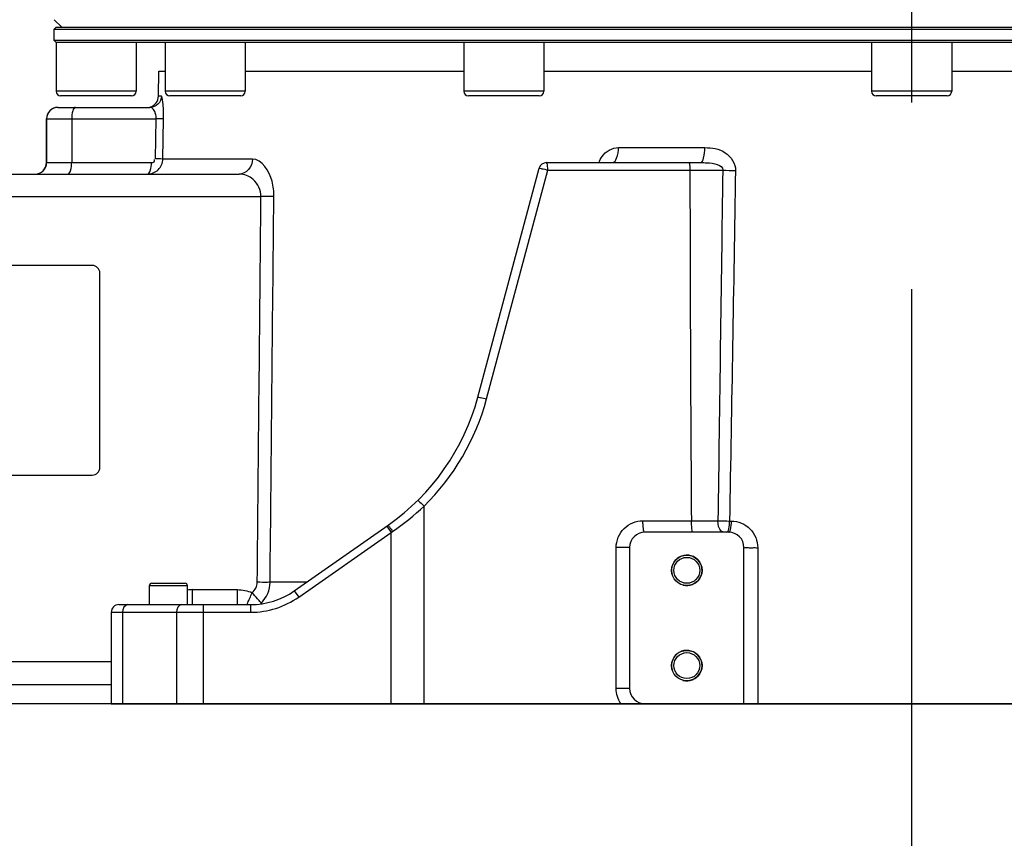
# Model space of a CAD drawing. Header units: millimetres. Extents: x 0 to 12486, y 0 to 8400.
# Tile 84 of 111: x 6202 to 6461, y 5016 to 5231. Entities that reach past the tile are written whole.
import ezdxf

# ---------------------------------------------------------------- set-up
doc = ezdxf.new("R2010")
doc.units = ezdxf.units.MM
doc.header["$LTSCALE"] = 653.4
doc.linetypes.add('CENTER', pattern=[0.6, 0.375, -0.075, 0.075, -0.075])
doc.layers.get('0').update_dxf_attribs({"linetype": 'CONTINUOUS'})
for name, color, linetype in [('03__ASM_ALL_CURVES', 7, 'CONTINUOUS'), ('1_DXF_AXIS', 7, 'CONTINUOUS'), ('304103000034DXF_CONTINUOUS_LINE', 7, 'CONTINUOUS'), ('304103000046DXF_CONTINUOUS_LINE', 7, 'CONTINUOUS'), ('304105000239DXF_CONTINUOUS_LINE', 7, 'CONTINUOUS'), ('304112000277DXF_CONTINUOUS_LINE', 7, 'CONTINUOUS'), ('501023000001DXF_CONTINUOUS_LINE', 7, 'CONTINUOUS'), ('501023000197DXF_CONTINUOUS_LINE', 7, 'CONTINUOUS'), ('DRW0004_DXF_DIMENSION', 7, 'CONTINUOUS')]:
    doc.layers.add(name, color=color, linetype=linetype)
doc.styles.get("Standard").update_dxf_attribs({"font": 'txt', "width": 0.7})
doc.dimstyles.new('DIMSTYLE_10', dxfattribs={"dimtxt": 100, "dimasz": 60, "dimexe": 1.5, "dimexo": 0, "dimgap": 1.25, "dimtad": 0, "dimtih": 1, "dimtoh": 1, "dimdsep": 46, "dimtxsty": 'Standard', "dimblk": '_FILLED', "dimblk1": '_FILLED', "dimblk2": '_FILLED', "dimcen": 0.09, "dimclrt": 5, "dimazin": 2, "dimtp": 0.1, "dimtm": 0.1, "dimtfac": 1, "dimtofl": 0, "dimtmove": 0, "dimatfit": 3, "dimldrblk": '_FILLED', "dimfxl": 0, "dimtolj": 1, "dimarcsym": 0})
doc.dimstyles.new('DIMSTYLE_11', dxfattribs={"dimtxt": 100, "dimasz": 60, "dimexe": 1.5, "dimexo": 0, "dimgap": 1.25, "dimtad": 0, "dimtih": 1, "dimtoh": 1, "dimdsep": 46, "dimtxsty": 'Standard', "dimblk": '_FILLED', "dimblk1": '_FILLED', "dimblk2": '_FILLED', "dimcen": 0.09, "dimclrt": 5, "dimazin": 2, "dimtp": 0.5, "dimtm": 0.5, "dimtfac": 1, "dimtofl": 0, "dimtmove": 0, "dimatfit": 3, "dimldrblk": '_FILLED', "dimfxl": 0, "dimtolj": 1, "dimarcsym": 0})
doc.dimstyles.new('DIMSTYLE_7', dxfattribs={"dimtxt": 100, "dimasz": 60, "dimexe": 1.5, "dimexo": 0, "dimgap": 1.25, "dimtad": 1, "dimdsep": 46, "dimtxsty": 'Standard', "dimblk": '_FILLED', "dimblk1": '_FILLED', "dimblk2": '_FILLED', "dimcen": 0.09, "dimclrt": 5, "dimazin": 2, "dimtp": 0.8, "dimtm": 0.8, "dimtfac": 1, "dimtofl": 0, "dimtmove": 0, "dimatfit": 3, "dimldrblk": '_FILLED', "dimfxl": 0, "dimtolj": 1, "dimarcsym": 0})
doc.dimstyles.new('DIMSTYLE_9', dxfattribs={"dimtxt": 100, "dimasz": 60, "dimexe": 1.5, "dimexo": 0, "dimgap": 1.25, "dimtad": 0, "dimtih": 1, "dimtoh": 1, "dimdsep": 46, "dimtxsty": 'Standard', "dimblk": '_FILLED', "dimblk1": '_FILLED', "dimblk2": '_FILLED', "dimcen": 0.09, "dimclrt": 5, "dimazin": 2, "dimtp": 1.2, "dimtm": 1.2, "dimtfac": 1, "dimtofl": 0, "dimtmove": 0, "dimatfit": 3, "dimldrblk": '_FILLED', "dimfxl": 0, "dimtolj": 1, "dimarcsym": 0})

# ---------------------------------------------------------------- blocks, each defined once
blk = doc.blocks.new('_FILLED')
at = {"color": 0, "linetype": 'ByBlock'}
blk.add_solid([(0, 0), (-1, 0.1167), (-1, -0.1167)], dxfattribs=at)
blk = doc.blocks.new('*D16')
at = {"layer": 'DRW0004_DXF_DIMENSION', "color": 2, "linetype": 'Continuous'}
for p, q in [((6008.08, 5588.55), (6008.08, 5320.05)), ((6008.08, 5051.55), (6008.08, 5320.05)), ((6308.4, 5051.55), (5978.08, 5051.55))]:
    blk.add_line(p, q, dxfattribs=at)
at = {"layer": 'DRW0004_DXF_DIMENSION', "color": 2, "linetype": 'Continuous', "xscale": 60, "yscale": 60, "zscale": 60}
for p, rotation in [((6008.08, 5588.55), 90.00000000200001), ((6008.08, 5051.55), 270.000000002)]:
    blk.add_blockref('_FILLED', p, dxfattribs=dict(at, rotation=rotation))
at = {"layer": 'DRW0004_DXF_DIMENSION', "color": 5, "linetype": 'Continuous', "insert": (5883.08, 5320.05), "char_height": 100, "width": 210, "attachment_point": 2, "rotation": 90, "line_spacing_factor": 0.9}
blk.add_mtext('537', dxfattribs=at)
blk = doc.blocks.new('*D20')
at = {"layer": 'DRW0004_DXF_DIMENSION', "color": 2, "linetype": 'Continuous'}
blk.add_line((6786.31, 5314.06), (6786.31, 3726.43), dxfattribs=at)
at = {"layer": 'DRW0004_DXF_DIMENSION', "color": 5, "linetype": 'Continuous', "insert": (6661.31, 3676.43), "char_height": 100, "width": 210, "attachment_point": 3, "rotation": 90, "line_spacing_factor": 0.9}
blk.add_mtext('350', dxfattribs=at)
blk = doc.blocks.new('*D33')
at = {"layer": 'DRW0004_DXF_DIMENSION', "color": 2, "linetype": 'Continuous'}
blk.add_line((5421.73, 4788.1), (4432.74, 4788.1), dxfattribs=at)
at = {"layer": 'DRW0004_DXF_DIMENSION', "color": 5, "linetype": 'Continuous', "insert": (4382.74, 4913.1), "char_height": 100, "width": 420, "attachment_point": 3, "line_spacing_factor": 0.9}
blk.add_mtext('263.45', dxfattribs=at)
blk = doc.blocks.new('*D34')
at = {"layer": 'DRW0004_DXF_DIMENSION', "color": 2, "linetype": 'Continuous'}
blk.add_line((6512.58, 5051.55), (4432.74, 5051.55), dxfattribs=at)
at = {"layer": 'DRW0004_DXF_DIMENSION', "color": 5, "linetype": 'Continuous', "insert": (4382.74, 5176.55), "char_height": 100, "width": 70, "attachment_point": 3, "line_spacing_factor": 0.9}
blk.add_mtext('0', dxfattribs=at)
blk = doc.blocks.new('*D35')
at = {"layer": 'DRW0004_DXF_DIMENSION', "color": 2, "linetype": 'Continuous'}
blk.add_line((6585.31, 3985.03), (4432.74, 3985.03), dxfattribs=at)
at = {"layer": 'DRW0004_DXF_DIMENSION', "color": 5, "linetype": 'Continuous', "insert": (4382.74, 4110.03), "char_height": 100, "width": 490, "attachment_point": 3, "line_spacing_factor": 0.9}
blk.add_mtext('1066.52', dxfattribs=at)

msp = doc.modelspace()

# ---------------------------------------------------------------- linework, layer by layer
at = {"color": 2, "linetype": 'Continuous'}
msp.add_arc((6585.31, 5588.549), 1703.38, 290, 180, dxfattribs=at)
at = {"layer": '03__ASM_ALL_CURVES', "color": 4, "linetype": 'Continuous'}
msp.add_arc((6585.31, 5588.549), 1703.38, 290, 180, dxfattribs=at)
at = {"layer": '1_DXF_AXIS', "color": 7, "linetype": 'CENTER'}
msp.add_line((6436.31, 5944.411), (6436.31, 5011.549), dxfattribs=at)
at = {"layer": '304103000034DXF_CONTINUOUS_LINE', "color": 7, "linetype": 'Continuous'}
msp.add_line((6213.31, 5229.049), (6211.31, 5231.049), dxfattribs=at)
at = {"layer": '304103000046DXF_CONTINUOUS_LINE', "color": 7, "linetype": 'Continuous'}
for p, q in [((6238.696, 5210.996), (6238.81, 5217.549)), ((6238.811, 5217.549), (6240.481, 5217.549)), ((6261.481, 5217.549), (6318.81, 5217.549)), ((6339.81, 5217.549), (6425.81, 5217.549)), ((6446.81, 5217.549), (6532.81, 5217.549)), ((6212.31, 5208.049), (6236.47, 5208.049)), ((6209.31, 5193.549), (6209.31, 5205.049)), ((6340.519, 5193.549), (6380.957, 5193.549)), ((6118.31, 5190.549), (6259.845, 5190.549)), ((6322.501, 5132.03), (6338.587, 5192.066)), ((6274.332, 5081.166), (6298.96, 5098.41)), ((6388.31, 5096.549), (6366.31, 5096.549)), ((6362.31, 5092.549), (6362.31, 5055.549)), ((6392.31, 5051.549), (6392.31, 5092.549)), ((6228.31, 5077.549), (6262.861, 5077.549)), ((6226.31, 5075.549), (6226.31, 5051.549)), ((6118.31, 5056.549), (6226.31, 5056.549)), ((6226.31, 5051.549), (6647.81, 5051.549))]:
    msp.add_line(p, q, dxfattribs=at)
at = {"layer": '304103000046DXF_CONTINUOUS_LINE', "color": 9, "linetype": 'Continuous'}
for p, q in [((6239.458, 5210.996), (6238.696, 5210.996)), ((6209.31, 5205.049), (6215.925, 5205.049)), ((6209.347, 5205.049), (6209.347, 5193.549)), ((6215.925, 5205.049), (6238.081, 5205.05)), ((6215.925, 5205.049), (6215.925, 5193.549)), ((6237.888, 5194.531), (6238.081, 5205.05)), ((6239.839, 5194.479), (6240.033, 5204.996)), ((6359.377, 5197.479), (6382.053, 5197.479)), ((6209.31, 5193.549), (6236.835, 5193.549)), ((6263.34, 5194.479), (6239.839, 5194.479)), ((6324.78, 5131.513), (6340.867, 5191.549)), ((6340.867, 5191.549), (6378.134, 5191.549)), ((6378.134, 5191.549), (6386.744, 5191.55)), ((6118.31, 5184.654), (6265.584, 5184.653)), ((6308.4, 5051.549), (6308.4, 5103.388)), ((6298.57, 5098.138), (6299.718, 5096.499)), ((6365.789, 5099.549), (6378.509, 5099.549)), ((6378.509, 5099.549), (6385.49, 5099.541)), ((6388.539, 5099.496), (6389.021, 5099.496)), ((6275.479, 5079.527), (6299.718, 5096.499)), ((6299.718, 5096.499), (6300.123, 5096.772)), ((6299.718, 5051.549), (6299.718, 5096.499)), ((6362.31, 5092.549), (6358.789, 5092.549)), ((6358.789, 5055.549), (6358.789, 5092.549)), ((6395.917, 5092.496), (6395.915, 5051.549)), ((6247.646, 5081.479), (6259.394, 5081.479)), ((6247.646, 5077.549), (6247.646, 5081.479)), ((6259.394, 5077.549), (6259.394, 5081.479)), ((6277.536, 5083.409), (6267.982, 5083.409)), ((6274.332, 5081.166), (6275.479, 5079.527)), ((6250.452, 5077.549), (6250.452, 5051.549)), ((6262.861, 5077.549), (6262.861, 5075.549)), ((6226.31, 5075.549), (6262.861, 5075.549)), ((6229.239, 5075.549), (6229.239, 5051.549)), ((6243.381, 5075.549), (6243.381, 5051.549)), ((6118.31, 5062.654), (6226.31, 5062.653)), ((6362.31, 5055.549), (6358.789, 5055.549))]:
    msp.add_line(p, q, dxfattribs=at)
at = {"layer": '304103000046DXF_CONTINUOUS_LINE', "color": 7, "linetype": 'Continuous'}
for centre, radius in [((6377.31, 5086.549), 4), ((6377.31, 5086.549), 3.4), ((6377.31, 5061.549), 4), ((6377.31, 5061.549), 3.4)]:
    msp.add_circle(centre, radius, dxfattribs=at)
for centre, radius, start, end in [((6235.696, 5211.049), 3, 284.57966, 359), ((6212.31, 5205.049), 3, 90, 180), ((6206.31, 5193.549), 3, 270, 360), ((6340.519, 5191.549), 2, 90, 165), ((6264.545, 5147.559), 60, 304.99954, 345.00016), ((6366.31, 5092.549), 4, 90, 180), ((6388.31, 5092.549), 4, 0, 90), ((6262.861, 5097.549), 20, 270, 305), ((6228.31, 5075.549), 2, 90, 180), ((6366.31, 5055.549), 4, 180, 270)]:
    msp.add_arc(centre, radius, start, end, dxfattribs=at)
at = {"layer": '304103000046DXF_CONTINUOUS_LINE', "color": 9, "linetype": 'Continuous'}
for centre, radius, start, end in [((23757.896, 5216.305), 17379.779, 180.0816137, 180.3849122), ((6393.24, 5433.601), 242.137, 268.46261, 269.25552), ((6264.329, 5150.035), 64.173, 303.90182, 313.37335), ((6392.074, 5445.593), 346.115, 268.90997, 269.41469), ((6247.647, 5071.253), 10.226, 90.00775, 97.544), ((6262.861, 5097.549), 22, 270, 305), ((6263.168, 5081.293), 4.194, 303.72842, 307.14999), ((6263.228, 5078.603), 2.558, 342.43891, 345.23581)]:
    msp.add_arc(centre, radius, start, end, dxfattribs=at)
at = {"layer": '304103000046DXF_CONTINUOUS_LINE', "color": 2, "linetype": 'Continuous'}
for centre in [(6377.31, 5086.549), (6377.31, 5061.549)]:
    msp.add_arc(centre, 4, 255, 195, dxfattribs=at)
at = {"layer": '304103000046DXF_CONTINUOUS_LINE', "color": 9, "linetype": 'Continuous'}
for points, knots in [([(6239.458, 5210.996), (6239.444, 5210.24), (6238.797, 5208.677), (6237.224, 5208.049), (6236.47, 5208.049)], [0, 0, 0, 0, 0.5006765, 1, 1, 1, 1]), ([(6240.033, 5204.996), (6240.047, 5205.791), (6240.03, 5207.203), (6239.935, 5209.185), (6239.727, 5210.176), (6239.617, 5210.997), (6239.458, 5210.996)], [0, 0, 0, 0, 0.3926785, 0.714235, 0.9214132, 1, 1, 1, 1]), ([(6212.347, 5208.049), (6211.581, 5208.049), (6209.987, 5207.409), (6209.347, 5205.814), (6209.347, 5205.049)], [0, 0, 0, 0, 0.4999712, 1, 1, 1, 1]), ([(6216.951, 5208.049), (6216.572, 5208.049), (6215.981, 5206.718), (6215.925, 5205.763), (6215.925, 5205.049)], [0, 0, 0, 0, 0.3471981, 1, 1, 1, 1]), ([(6238.081, 5205.05), (6238.097, 5205.498), (6238.021, 5206.615), (6237.208, 5208.049), (6236.47, 5208.049)], [0, 0, 0, 0, 0.3776111, 1, 1, 1, 1]), ([(6240.033, 5204.996), (6239.963, 5205.002), (6239.312, 5205.021), (6238.662, 5205.037), (6238.081, 5205.049)], [0, 0, 0, 0, 0.1078231, 1, 1, 1, 1]), ([(6354.287, 5193.55), (6354.475, 5194.109), (6355.435, 5196.122), (6357.744, 5197.479), (6359.377, 5197.479)], [0, 0, 0, 0, 0.2651152, 1, 1, 1, 1]), ([(6357.822, 5193.549), (6358.35, 5193.549), (6359.285, 5195.202), (6359.371, 5196.538), (6359.377, 5197.479)], [0, 0, 0, 0, 0.3593013, 1, 1, 1, 1]), ([(6380.957, 5193.549), (6381.417, 5193.549), (6381.959, 5195.404), (6382.049, 5196.545), (6382.053, 5197.479)], [0, 0, 0, 0, 0.3300859, 1, 1, 1, 1]), ([(6382.053, 5197.479), (6383.874, 5197.479), (6387.678, 5196.941), (6390.124, 5193.288), (6390.094, 5191.484)], [0, 0, 0, 0, 0.5021781, 1, 1, 1, 1]), ([(6206.348, 5190.549), (6207.113, 5190.549), (6208.707, 5191.189), (6209.347, 5192.783), (6209.347, 5193.549)], [0, 0, 0, 0, 0.4999712, 1, 1, 1, 1]), ([(6214.899, 5190.549), (6215.279, 5190.549), (6215.87, 5191.879), (6215.925, 5192.835), (6215.925, 5193.549)], [0, 0, 0, 0, 0.3471981, 1, 1, 1, 1]), ([(6235.809, 5190.549), (6236.82, 5190.549), (6238.931, 5191.368), (6239.822, 5193.463), (6239.839, 5194.479)], [0, 0, 0, 0, 0.4986352, 1, 1, 1, 1]), ([(6235.809, 5190.549), (6236.189, 5190.549), (6236.779, 5191.879), (6236.835, 5192.835), (6236.835, 5193.549)], [0, 0, 0, 0, 0.3471981, 1, 1, 1, 1]), ([(6236.835, 5193.549), (6237.072, 5193.549), (6237.611, 5193.53), (6237.726, 5194.153), (6237.612, 5194.325)], [0, 0, 0, 0, 0.5348277, 1, 1, 1, 1]), ([(6239.839, 5194.479), (6239.77, 5194.484), (6239.119, 5194.503), (6238.468, 5194.519), (6237.888, 5194.531)], [0, 0, 0, 0, 0.1076933, 1, 1, 1, 1]), ([(6263.34, 5194.479), (6263.325, 5193.488), (6262.677, 5191.51), (6260.747, 5190.549), (6259.845, 5190.549)], [0, 0, 0, 0, 0.5235417, 1, 1, 1, 1]), ([(6268.963, 5184.654), (6268.975, 5185.99), (6268.67, 5189.699), (6265.936, 5194.48), (6263.34, 5194.479)], [0, 0, 0, 0, 0.3399737, 1, 1, 1, 1]), ([(6340.867, 5191.549), (6340.867, 5192.018), (6340.778, 5192.517), (6340.734, 5193.549), (6340.519, 5193.549)], [0, 0, 0, 0, 0.6861052, 1, 1, 1, 1]), ([(6377.787, 5193.549), (6377.999, 5193.549), (6378.048, 5192.52), (6378.134, 5192.022), (6378.134, 5191.549)], [0, 0, 0, 0, 0.3093041, 1, 1, 1, 1]), ([(6380.957, 5193.549), (6381.495, 5193.549), (6383.362, 5193.51), (6386.81, 5193.085), (6386.744, 5191.55)], [0, 0, 0, 0, 0.2594394, 1, 1, 1, 1]), ([(6265.584, 5184.653), (6265.609, 5186.294), (6264.188, 5189.394), (6261.164, 5190.549), (6259.845, 5190.549)], [0, 0, 0, 0, 0.5544598, 1, 1, 1, 1]), ([(6338.587, 5192.066), (6338.604, 5192.128), (6338.951, 5191.97), (6339.572, 5191.961), (6340.344, 5191.693), (6340.867, 5191.549)], [0, 0, 0, 0, 0.0819823, 0.3054525, 1, 1, 1, 1]), ([(6268.962, 5184.654), (6268.749, 5184.65), (6267.623, 5184.639), (6266.497, 5184.645), (6265.584, 5184.654)], [0, 0, 0, 0, 0.1890717, 1, 1, 1, 1]), ([(6322.501, 5132.03), (6322.517, 5132.092), (6322.864, 5131.934), (6323.485, 5131.925), (6324.258, 5131.657), (6324.78, 5131.513)], [0, 0, 0, 0, 0.0819034, 0.3053368, 1, 1, 1, 1]), ([(6306.649, 5104.813), (6306.815, 5104.977), (6307.575, 5104.043), (6308.038, 5103.767), (6308.4, 5103.388)], [0, 0, 0, 0, 0.3083837, 1, 1, 1, 1]), ([(6298.96, 5098.41), (6298.979, 5098.423), (6299.023, 5098.276), (6299.081, 5098.248), (6299.12, 5098.193)], [0, 0, 0, 0, 0.2564528, 1, 1, 1, 1]), ([(6299.12, 5098.193), (6299.182, 5098.107), (6299.518, 5097.634), (6299.852, 5097.16), (6300.123, 5096.772)], [0, 0, 0, 0, 0.1835871, 1, 1, 1, 1]), ([(6358.789, 5092.549), (6358.789, 5094.343), (6360.293, 5098.064), (6364.012, 5099.549), (6365.789, 5099.549)], [0, 0, 0, 0, 0.5023217, 1, 1, 1, 1]), ([(6366.31, 5096.549), (6365.993, 5096.549), (6365.919, 5098.092), (6365.789, 5098.84), (6365.789, 5099.549)], [0, 0, 0, 0, 0.3093839, 1, 1, 1, 1]), ([(6379.028, 5096.549), (6378.711, 5096.549), (6378.637, 5098.092), (6378.507, 5098.84), (6378.507, 5099.549)], [0, 0, 0, 0, 0.3093842, 1, 1, 1, 1]), ([(6387.058, 5096.549), (6386.845, 5096.549), (6385.684, 5097.101), (6385.491, 5098.565), (6385.49, 5099.541)], [0, 0, 0, 0, 0.1795247, 1, 1, 1, 1]), ([(6387.821, 5096.549), (6387.938, 5096.549), (6388.195, 5096.879), (6388.271, 5097.19), (6388.324, 5097.409)], [0, 0, 0, 0, 0.3418187, 1, 1, 1, 1]), ([(6388.579, 5096.772), (6388.659, 5096.91), (6388.965, 5097.793), (6389.018, 5098.731), (6389.021, 5099.496)], [0, 0, 0, 0, 0.1721717, 1, 1, 1, 1]), ([(6389.021, 5099.496), (6390.778, 5099.497), (6394.463, 5097.985), (6395.917, 5094.285), (6395.917, 5092.496)], [0, 0, 0, 0, 0.4955086, 1, 1, 1, 1]), ([(6388.31, 5096.549), (6388.36, 5096.549), (6388.476, 5096.609), (6388.544, 5096.711), (6388.579, 5096.772)], [0, 0, 0, 0, 0.4102356, 1, 1, 1, 1]), ([(6392.31, 5092.549), (6392.31, 5092.452), (6392.904, 5092.627), (6393.467, 5092.444), (6394.67, 5092.517), (6395.477, 5092.495), (6395.917, 5092.496)], [0, 0, 0, 0, 0.0807351, 0.306665, 0.6342113, 1, 1, 1, 1]), ([(6267.982, 5083.409), (6267.769, 5083.405), (6266.646, 5083.395), (6265.523, 5083.401), (6264.614, 5083.409)], [0, 0, 0, 0, 0.1897231, 1, 1, 1, 1]), ([(6265.701, 5077.95), (6265.635, 5078.014), (6265.289, 5078.393), (6264.954, 5078.782), (6264.674, 5079.098)], [0, 0, 0, 0, 0.1784717, 1, 1, 1, 1]), ([(6261.863, 5077.484), (6261.901, 5077.565), (6261.981, 5077.748), (6262.06, 5077.931), (6262.104, 5078.031)], [0, 0, 0, 0, 0.4522642, 1, 1, 1, 1])]:
    msp.add_open_spline(points, degree=3, knots=knots, dxfattribs=at)
for points in [[(6386.744, 5191.55), (6386.318, 5160.881), (6385.898, 5130.211), (6385.49, 5099.541)], [(6390.094, 5191.484), (6389.58, 5160.821), (6389.063, 5130.159), (6388.539, 5099.496)], [(6264.614, 5083.409), (6264.936, 5117.157), (6265.259, 5150.905), (6265.584, 5184.653)], [(6267.982, 5083.409), (6268.308, 5117.157), (6268.635, 5150.905), (6268.963, 5184.654)], [(6308.4, 5103.388), (6316.129, 5111.002), (6321.972, 5121.033), (6324.78, 5131.513)], [(6388.324, 5097.409), (6388.49, 5098.089), (6388.536, 5098.797), (6388.539, 5099.496)], [(6259.394, 5081.479), (6260.72, 5081.479), (6262.078, 5081.217), (6263.289, 5080.679)], [(6263.289, 5080.679), (6264.052, 5081.343), (6264.604, 5082.398), (6264.614, 5083.409)], [(6265.701, 5077.951), (6267.086, 5079.355), (6267.959, 5081.437), (6267.982, 5083.409)], [(6262.104, 5078.031), (6262.281, 5078.432), (6262.467, 5078.829), (6262.643, 5079.23)], [(6262.643, 5079.23), (6262.855, 5079.714), (6263.058, 5080.204), (6263.289, 5080.679)], [(6264.674, 5079.098), (6264.209, 5079.622), (6263.764, 5080.165), (6263.289, 5080.679)], [(6230.653, 5077.549), (6229.837, 5077.549), (6229.239, 5076.365), (6229.239, 5075.549)], [(6244.796, 5077.549), (6243.979, 5077.549), (6243.381, 5076.365), (6243.381, 5075.549)], [(6360.045, 5051.549), (6359.246, 5052.696), (6358.789, 5054.151), (6358.789, 5055.549)]]:
    msp.add_open_spline(points, degree=3, dxfattribs=at)
at = {"layer": '304105000239DXF_CONTINUOUS_LINE', "color": 7, "linetype": 'Continuous'}
for p, q in [((6211.81, 5229.049), (6211.31, 5228.549)), ((6211.81, 5229.049), (6660.81, 5229.049)), ((6211.31, 5228.549), (6661.31, 5228.549)), ((6211.31, 5225.549), (6211.31, 5228.549)), ((6661.31, 5225.549), (6211.31, 5225.549)), ((6211.81, 5225.049), (6211.31, 5225.549)), ((6660.81, 5225.049), (6211.81, 5225.049))]:
    msp.add_line(p, q, dxfattribs=at)
at = {"layer": '304112000277DXF_CONTINUOUS_LINE', "color": 7, "linetype": 'Continuous'}
for p, q in [((6221.31, 5166.549), (6150.31, 5166.549)), ((6223.31, 5113.549), (6223.31, 5164.549)), ((6150.31, 5111.549), (6221.31, 5111.549))]:
    msp.add_line(p, q, dxfattribs=at)
for centre, start, end in [((6221.31, 5164.549), 0, 90), ((6221.31, 5113.549), 270, 360)]:
    msp.add_arc(centre, 2, start, end, dxfattribs=at)
at = {"layer": '501023000001DXF_CONTINUOUS_LINE', "color": 9, "linetype": 'Continuous'}
msp.add_line((6236.31, 5082.549), (6246.31, 5082.549), dxfattribs=at)
at = {"layer": '501023000001DXF_CONTINUOUS_LINE', "color": 7, "linetype": 'Continuous'}
for p, q in [((6236.31, 5077.549), (6236.31, 5082.549)), ((6236.91, 5083.149), (6245.71, 5083.149)), ((6246.31, 5077.549), (6246.31, 5082.549))]:
    msp.add_line(p, q, dxfattribs=at)
for centre, start, end in [((6236.91, 5082.549), 90, 180), ((6245.71, 5082.549), 0, 90)]:
    msp.add_arc(centre, 0.6, start, end, dxfattribs=at)
at = {"layer": '501023000197DXF_CONTINUOUS_LINE', "color": 7, "linetype": 'Continuous'}
for p, q in [((6211.81, 5225.049), (6211.81, 5212.249)), ((6232.81, 5225.049), (6232.81, 5212.249)), ((6240.481, 5225.049), (6240.481, 5212.249)), ((6242.149, 5225.049), (6241.877, 5225.049)), ((6261.481, 5225.049), (6261.481, 5212.249)), ((6318.81, 5225.049), (6318.81, 5212.249)), ((6324.395, 5225.049), (6323.22, 5225.049)), ((6339.81, 5225.049), (6339.81, 5212.249)), ((6425.81, 5225.049), (6425.81, 5212.249)), ((6436.81, 5225.049), (6435.722, 5225.049)), ((6446.81, 5225.049), (6446.81, 5212.249)), ((6231.61, 5211.049), (6213.01, 5211.049)), ((6260.281, 5211.049), (6241.681, 5211.049)), ((6338.61, 5211.049), (6320.01, 5211.049)), ((6445.61, 5211.049), (6427.01, 5211.049))]:
    msp.add_line(p, q, dxfattribs=at)
at = {"layer": '501023000197DXF_CONTINUOUS_LINE', "color": 9, "linetype": 'Continuous'}
for p, q in [((6232.81, 5212.249), (6211.81, 5212.249)), ((6261.481, 5212.249), (6240.481, 5212.249)), ((6339.81, 5212.249), (6318.81, 5212.249)), ((6446.81, 5212.249), (6425.81, 5212.249))]:
    msp.add_line(p, q, dxfattribs=at)
at = {"layer": '501023000197DXF_CONTINUOUS_LINE', "color": 7, "linetype": 'Continuous'}
for centre, start, end in [((6213.01, 5212.249), 180, 270), ((6231.61, 5212.249), 270, 360), ((6241.681, 5212.249), 180, 270), ((6260.281, 5212.249), 270, 360), ((6320.01, 5212.249), 180, 270), ((6338.61, 5212.249), 270, 360), ((6427.01, 5212.249), 180, 270), ((6445.61, 5212.249), 270, 360)]:
    msp.add_arc(centre, 1.2, start, end, dxfattribs=at)

# ---------------------------------------------------------------- dimensions: what is measured, and where the dimension line sits
at = {"layer": 'DRW0004_DXF_DIMENSION', "color": 2, "linetype": 'Continuous'}
dim = msp.add_linear_dim(base=(6008.076, 5588.549), p1=(6308.4, 5051.549), p2=(5745.31, 5588.549), angle=90, dimstyle='DIMSTYLE_7', dxfattribs=at)
dim.commit()
dim.dimension.update_dxf_attribs({"geometry": '*D16', "text_midpoint": (6008.076, 5320.049), "dimtype": 160})
for feature_location, offset, dtype, origin, dimstyle, override, picture, middle in [((6786.31, 5314.056), (0, -1587.626), 1, (6436.31, 5314.056), 'DIMSTYLE_11', {"dimgap": 25.000088, "dimtad": 1, "dimtih": 0, "dimtoh": 0}, '*D20', (6711.31, 3571.431)), ((6512.575814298, 5051.548825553), (-2079.832718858, 0), 0, (6512.575814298, 5051.548825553), 'DIMSTYLE_10', {"dimgap": 24.999978, "dimtad": 1, "dimtih": 0, "dimtoh": 0}, '*D34', (4347.743010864, 5126.54881897)), ((6585.31, 3985.029), (-2152.567, 0), 0, (6585.31, 5051.549), 'DIMSTYLE_9', {"dimgap": 24.999897, "dimtad": 1, "dimtih": 0, "dimtoh": 0}, '*D35', (4146.493, 4060.029)), ((5421.733, 4788.097), (-988.99, 0), 0, (6512.576, 5051.549), 'DIMSTYLE_11', {"dimgap": 25.000154, "dimtad": 1, "dimtih": 0, "dimtoh": 0}, '*D33', (4174.93, 4863.097))]:
    dim = msp.add_ordinate_dim(feature_location=feature_location, offset=offset, dtype=dtype, origin=origin, dimstyle=dimstyle, override=override, dxfattribs=at)
    dim.commit()
    dim.dimension.update_dxf_attribs({"geometry": picture, "text_midpoint": middle})

doc.saveas('drawing.dxf')
